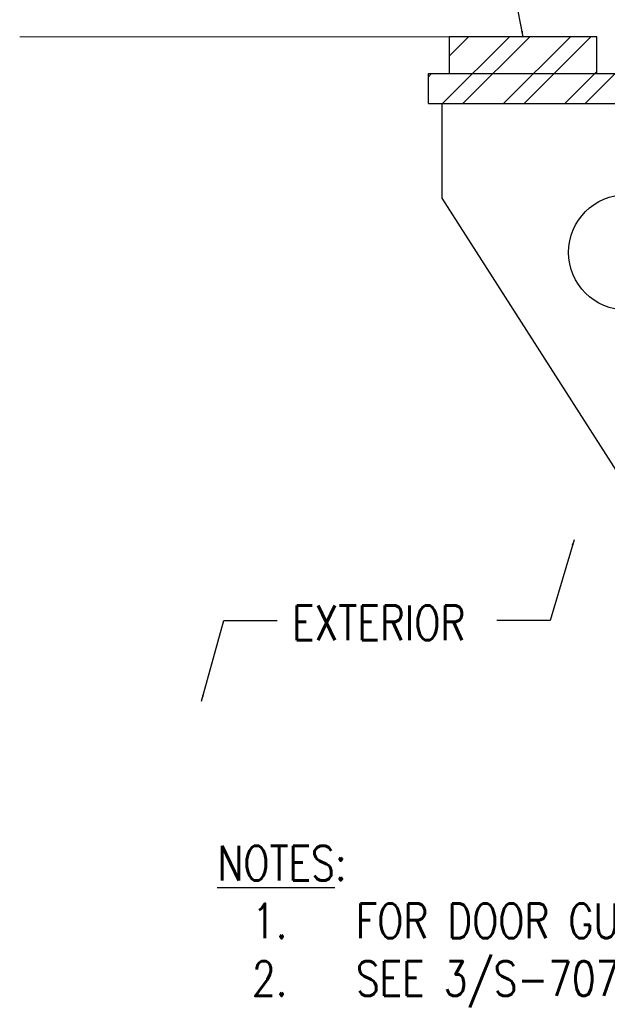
# Model space of a CAD drawing. Header units: millimetres. Extents: x -369 to 3727, y -1101 to 749.
# Tile 3 of 8: x 1192 to 1446, y -68 to 359. Entities that reach past the tile are written whole.
import ezdxf

# ---------------------------------------------------------------- set-up
doc = ezdxf.new("R2010")
doc.units = ezdxf.units.MM
for name, color, linetype, lineweight in [('S-SDEL-LW18', 190, 'Continuous', 18), ('S-SDEL-LW25', 91, 'Continuous', 25), ('S-SDEL-PATT', 170, 'Continuous', 18), ('S-SDEL-TEXT', 2, 'Continuous', 25)]:
    doc.layers.add(name, color=color, linetype=linetype, lineweight=lineweight)
doc.styles.add('ROMANS', font='ROMANS.shx', dxfattribs={"width": 0.8})
doc.styles.get("Standard").update_dxf_attribs({"font": 'romans.shx', "width": 0.8, "height": 3})
doc.dimstyles.new('Annotative', dxfattribs={"dimscale": 0, "dimtxt": 2.5, "dimasz": 2.5, "dimexe": 1.25, "dimexo": 0.625, "dimtad": 1, "dimdec": 0, "dimzin": 9, "dimdsep": 32, "dimtxsty": 'Standard', "dimcen": 2.5, "dimadec": 0, "dimazin": 0, "dimtfac": 1, "dimtdec": 0, "dimtmove": 1, "dimatfit": 3, "dimfxl": 1, "dimarcsym": 0})

msp = doc.modelspace()

# ---------------------------------------------------------------- hatches: boundary and pattern name
at = {"layer": 'S-SDEL-PATT'}
h = msp.add_hatch(dxfattribs=at)
h.set_pattern_fill('ANSI32', color=256, scale=50)
h.set_pattern_definition([(45, (1821.285, 12091.466), (-13.258252, 13.258252), []), (45, (1830.124, 12091.466), (-13.258252, 13.258252), [])])
h.paths.add_polyline_path([(1898.53, 320.24), (1965.53, 320.24), (1965.53, 307.24), (1898.53, 307.24)])
h.paths.add_polyline_path([(1812.53, 320.24), (1898.53, 320.24), (1898.53, 307.24), (1812.53, 307.24)])
edge = h.paths.add_edge_path()
edge.add_arc((1908.53, 335.74), 9, 270, 360)
edge.add_arc((1908.53, 335.74), 9, 0, 90)
edge.add_line((1908.53, 344.74), (1898.53, 351.24))
edge.add_line((1898.53, 351.24), (1956.53, 351.24))
edge.add_line((1956.53, 351.24), (1956.53, 320.24))
edge.add_line((1956.53, 320.24), (1898.53, 320.24))
edge.add_line((1898.53, 320.24), (1908.53, 326.74))
edge = h.paths.add_edge_path()
edge.add_line((1898.53, 351.24), (1908.53, 344.74))
edge.add_arc((1908.53, 335.74), 9, 90, 180)
edge.add_arc((1908.53, 335.74), 9, 180, 270)
edge.add_line((1908.53, 326.74), (1898.53, 320.24))
edge.add_arc((1915.55, 335.74), 23.02, 137.6775, 222.3225, ccw=False)
h.paths.add_polyline_path([(1806.53, 307.24), (1819.53, 307.24), (1819.53, 151.24), (1806.53, 151.24)])
h.paths.add_polyline_path([(1667.03, 151.24), (1883.53, 151.24), (1883.53, 138.24), (1667.03, 138.24)])
h.paths.add_polyline_path([(1451.53, 151.24), (1667.03, 151.24), (1667.03, 138.24), (1502.03, 138.24), (1451.53, 138.24)])
h.paths.add_polyline_path([(1514.53, 322.24), (1527.53, 322.24), (1527.53, 151.24), (1514.53, 151.24)])
h.paths.add_polyline_path([(1368.53, 335.24), (1521.53, 335.24), (1521.53, 322.24), (1368.53, 322.24)])
h.paths.add_polyline_path([(1377.53, 351.24), (1441.53, 351.24), (1441.53, 335.24), (1377.53, 335.24)])

# ---------------------------------------------------------------- linework, layer by layer
at = {"layer": 'S-SDEL-LW18'}
msp.add_line((1377.53, 351.24), (1191.53, 351.24), dxfattribs=at)
at = {"layer": 'S-SDEL-LW25'}
for p, q in [((1377.53, 351.24), (1377.53, 335.24)), ((1441.53, 351.24), (1377.53, 351.24)), ((1441.53, 335.24), (1441.53, 351.24)), ((1368.53, 335.24), (1521.53, 335.24)), ((1368.53, 322.24), (1368.53, 335.24)), ((1368.53, 322.24), (1527.53, 322.24)), ((1374.53, 281.24), (1374.53, 322.24)), ((1457.53, 151.24), (1374.53, 281.24))]:
    msp.add_line(p, q, dxfattribs=at)
msp.add_circle((1454.28, 257.76), 25, dxfattribs=at)

# ---------------------------------------------------------------- texts
at = {"layer": 'S-SDEL-TEXT', "char_height": 15, "attachment_point": 1, "style": 'ROMANS'}
for s, insert, width in [('EXTERIOR', (1309.49, 104.71), 84.0334), ('{\\LNOTES}:\\P\\pxi-3,l4,t4;1.^IFOR DOOR GUIDES & DOOR CLEARANCES SEE 3/S-715.\\P2.^ISEE 3/S-707 FOR MORE INFORMATION.', (1277.11, 0.49), 752.8793)]:
    msp.add_mtext(s, dxfattribs=dict(at, insert=insert, width=width))

# ---------------------------------------------------------------- leaders
at = {"layer": 'S-SDEL-TEXT'}
for points in [[(1409.53, 351.24), (1393.76, 432.04), (1345.3, 432.04)], [(1431.63, 133.2), (1421.33, 98.21), (1398.21, 98.21)], [(1270.25, 63.22), (1279.96, 98.21), (1303.08, 98.21)]]:
    msp.add_leader(points, dimstyle='Annotative', override={"dimscale": 0, "dimgap": 0.625, "dimtad": 0}, dxfattribs=at)

doc.saveas('drawing.dxf')
